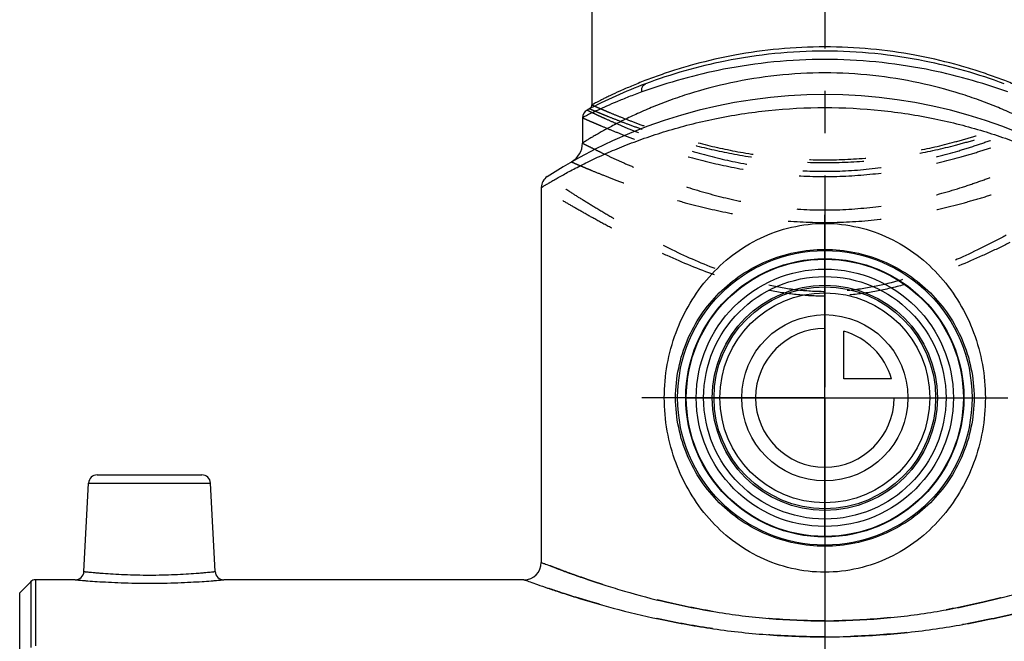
# Model space of a CAD drawing. Header units: millimetres. Extents: x 0 to 1000, y 0 to 1000.
# Tile 3 of 6: x 407 to 521, y 447 to 519. Entities that reach past the tile are written whole.
import ezdxf

# ---------------------------------------------------------------- set-up
doc = ezdxf.new("R2010")
doc.units = ezdxf.units.MM
doc.header["$LTSCALE"] = 65.185185
doc.linetypes.add('CENTER', pattern=[0.6, 0.375, -0.075, 0.075, -0.075])
doc.linetypes.add('HIDDEN', pattern=[0.2, 0.1, -0.1])
for name, color, linetype in [('ACHSEN_S', 7, 'CONTINUOUS'), ('FASEN', 7, 'CONTINUOUS'), ('FLAECHEN', 7, 'CONTINUOUS'), ('KOERPER', 7, 'CONTINUOUS'), ('KONST.EL_MIT_GEO', 7, 'CONTINUOUS'), ('KURVEN', 7, 'CONTINUOUS')]:
    doc.layers.add(name, color=color, linetype=linetype)

msp = doc.modelspace()

# ---------------------------------------------------------------- linework, layer by layer
at = {"layer": 'ACHSEN_S', "color": 40, "linetype": 'CENTER'}
msp.add_line((500, 657.55), (500, 343.23), dxfattribs=at)
at = {"layer": 'FASEN', "color": 7, "linetype": 'Continuous'}
for p, q in [((407, 452.95), (408.27, 454.22)), ((407, 445.46), (407, 452.95))]:
    msp.add_line(p, q, dxfattribs=at)
for radius in [16, 14.85]:
    msp.add_circle((500, 475.45), radius, dxfattribs=at)
at = {"layer": 'FLAECHEN', "color": 7, "linetype": 'Continuous'}
for p, q in [((472, 507.78), (472, 504.85)), ((467.25, 499.72), (467.25, 456.45))]:
    msp.add_line(p, q, dxfattribs=at)
msp.add_circle((500, 475.45), 12.12, dxfattribs=at)
at = {"layer": 'KOERPER', "color": 40, "linetype": 'CENTER'}
for q in [(500, 496.59), (478.86, 475.45), (521.14, 475.45), (500, 454.31)]:
    msp.add_line((500, 475.45), q, dxfattribs=at)
at = {"layer": 'KOERPER', "color": 7, "linetype": 'Continuous'}
for p, q in [((413.42, 454.45), (408.83, 454.45)), ((465.25, 454.45), (430.58, 454.45))]:
    msp.add_line(p, q, dxfattribs=at)
for radius in [17, 16.06]:
    msp.add_circle((500, 475.45), radius, dxfattribs=at)
at = {"layer": 'KONST.EL_MIT_GEO', "color": 7, "linetype": 'Continuous'}
for p, q in [((473.1, 572.45), (473.1, 509.27)), ((415.95, 466.55), (428.05, 466.55)), ((414.42, 455.4), (414.95, 465.6)), ((414.95, 465.6), (429.05, 465.6)), ((429.58, 455.4), (429.05, 465.6)), ((408.27, 454.22), (408.27, 446.62)), ((408.83, 454.45), (408.83, 446.84))]:
    msp.add_line(p, q, dxfattribs=at)
for radius in [14, 13]:
    msp.add_circle((500, 475.45), radius, dxfattribs=at)
for centre, radius, start, end in [((500, 456.45), 59, 110.5711, 117.7437), ((500, 451.45), 59, 57.0793, 122.9207), ((473, 507.78), 1, 117.7438, 179.9999), ((472.6, 509.27), 0.5, 297.4195, 0.0002), ((469.5, 504.85), 2.5, 299.7314, 0), ((468.75, 499.72), 1.5, 122.9208, 180), ((415.95, 465.55), 1, 90, 177), ((428.05, 465.55), 1, 3, 90), ((465.25, 456.45), 2, 270, 360), ((413.42, 455.45), 1, 269.9992, 357.0001), ((430.58, 455.45), 1, 182.9999, 270.0008), ((408.83, 453.65), 0.8, 90, 135)]:
    msp.add_arc(centre, radius, start, end, dxfattribs=at)
for points, knots in [([(526.9, 509.27), (526.9, 509.27), (526.88, 509.27), (526.86, 509.29), (526.82, 509.31), (526.76, 509.34), (526.69, 509.38), (526.55, 509.45), (526.35, 509.55), (526.05, 509.7), (525.7, 509.89), (525.28, 510.09), (524.6, 510.42), (523.62, 510.88), (522.27, 511.46), (520.72, 512.09), (518.98, 512.73), (517.06, 513.37), (514.2, 514.2), (510.28, 515.09), (505.26, 515.79), (500, 516.03), (494.74, 515.79), (489.72, 515.09), (485.8, 514.2), (482.94, 513.37), (481.02, 512.73), (479.28, 512.09), (477.73, 511.46), (476.38, 510.88), (475.4, 510.42), (474.72, 510.09), (474.3, 509.89), (473.95, 509.7), (473.65, 509.55), (473.45, 509.45), (473.31, 509.38), (473.24, 509.34), (473.18, 509.31), (473.14, 509.29), (473.12, 509.27), (473.1, 509.27), (473.1, 509.27)], [0, 0, 0, 0, 0.000169, 0.000676, 0.001518, 0.002694, 0.004204, 0.006045, 0.010701, 0.016634, 0.023806, 0.032173, 0.041691, 0.063988, 0.090311, 0.120287, 0.153569, 0.18983, 0.228765, 0.313412, 0.404881, 0.5, 0.595119, 0.686588, 0.771235, 0.81017, 0.846431, 0.879713, 0.909689, 0.936012, 0.958309, 0.967827, 0.976194, 0.983366, 0.989299, 0.993955, 0.995796, 0.997306, 0.998482, 0.999324, 0.999831, 1, 1, 1, 1]), ([(500, 515.47), (496.14, 515.47), (489.07, 514.76), (482.26, 512.81), (479.27, 511.69)], [0, 0, 0, 0, 0.546968, 1, 1, 1, 1]), ([(520.73, 511.69), (517.74, 512.81), (510.93, 514.76), (503.86, 515.47), (500, 515.47)], [0, 0, 0, 0, 0.453032, 1, 1, 1, 1]), ([(500, 514.5), (496.08, 514.5), (488.88, 513.8), (481.93, 511.86), (478.87, 510.75)], [0, 0, 0, 0, 0.546146, 1, 1, 1, 1]), ([(521.13, 510.75), (518.07, 511.86), (511.12, 513.8), (503.92, 514.5), (500, 514.5)], [0, 0, 0, 0, 0.453854, 1, 1, 1, 1]), ([(500, 512.95), (498.14, 512.95), (494.5, 512.75), (489.26, 511.91), (485.19, 510.84), (482.22, 509.84), (480.23, 509.07), (478.43, 508.29), (476.82, 507.54), (475.61, 506.92), (474.76, 506.46), (474.2, 506.15), (473.7, 505.87), (473.26, 505.62), (472.89, 505.4), (472.58, 505.21), (472.36, 505.08), (472.22, 504.99), (472.15, 504.94), (472.09, 504.91), (472.04, 504.88), (472.02, 504.86), (472, 504.86), (472, 504.85)], [0, 0, 0, 0, 0.188711, 0.370182, 0.538349, 0.615906, 0.688341, 0.755069, 0.815447, 0.868752, 0.892503, 0.914174, 0.933655, 0.950832, 0.965594, 0.977838, 0.98747, 0.991281, 0.99441, 0.996851, 0.998599, 0.999649, 1, 1, 1, 1]), ([(528, 504.85), (528, 504.86), (527.98, 504.86), (527.96, 504.88), (527.91, 504.91), (527.85, 504.94), (527.78, 504.99), (527.64, 505.08), (527.42, 505.21), (527.11, 505.4), (526.74, 505.62), (526.3, 505.87), (525.8, 506.15), (525.24, 506.46), (524.39, 506.92), (523.18, 507.54), (521.57, 508.29), (519.77, 509.07), (517.78, 509.84), (514.81, 510.84), (510.74, 511.91), (505.5, 512.75), (501.86, 512.95), (500, 512.95)], [0, 0, 0, 0, 0.000351, 0.001401, 0.003149, 0.00559, 0.00872, 0.01253, 0.022162, 0.034406, 0.049168, 0.066345, 0.085826, 0.107498, 0.131248, 0.184554, 0.244932, 0.31166, 0.384095, 0.461652, 0.629818, 0.81129, 1, 1, 1, 1]), ([(478.87, 510.75), (478.35, 510.57), (477.38, 510.2), (476.02, 509.65), (474.85, 509.14), (473.99, 508.75), (473.4, 508.47), (473.04, 508.3), (472.73, 508.15), (472.48, 508.02), (472.3, 507.93), (472.18, 507.88), (472.12, 507.84), (472.07, 507.82), (472.03, 507.8), (472.01, 507.79), (472, 507.78), (472, 507.78)], [0, 0, 0, 0, 0.219394, 0.415948, 0.587592, 0.732163, 0.793619, 0.847504, 0.893574, 0.931605, 0.961401, 0.97316, 0.982804, 0.990319, 0.995694, 0.998923, 1, 1, 1, 1]), ([(478.87, 510.75), (478.85, 510.85), (478.84, 511.06), (478.91, 511.34), (479.05, 511.56), (479.19, 511.66), (479.27, 511.69)], [0, 0, 0, 0, 0.283377, 0.544674, 0.780928, 1, 1, 1, 1]), ([(467.25, 499.72), (467.25, 499.72), (467.26, 499.72), (467.27, 499.73), (467.3, 499.75), (467.35, 499.78), (467.42, 499.82), (467.51, 499.88), (467.67, 499.98), (467.93, 500.13), (468.29, 500.34), (468.72, 500.6), (469.23, 500.89), (469.82, 501.22), (470.47, 501.58), (471.47, 502.1), (472.88, 502.81), (474.76, 503.68), (476.87, 504.56), (479.2, 505.44), (481.73, 506.27), (484.46, 507.03), (488.37, 507.93), (493.57, 508.73), (497.83, 508.95), (500, 508.95)], [0, 0, 0, 0, 0.00035, 0.000787, 0.001398, 0.003142, 0.005578, 0.0087, 0.012503, 0.022112, 0.034327, 0.049053, 0.066188, 0.085621, 0.107241, 0.130937, 0.184133, 0.244412, 0.311062, 0.383454, 0.461007, 0.543163, 0.629337, 0.811038, 1, 1, 1, 1]), ([(500, 508.95), (502.17, 508.95), (506.43, 508.73), (511.63, 507.93), (515.54, 507.03), (518.27, 506.27), (520.8, 505.44), (523.13, 504.56), (525.24, 503.68), (527.12, 502.81), (528.53, 502.1), (529.53, 501.58), (530.18, 501.22), (530.77, 500.89), (531.28, 500.6), (531.71, 500.34), (532.07, 500.13), (532.33, 499.98), (532.49, 499.88), (532.58, 499.82), (532.65, 499.78), (532.7, 499.75), (532.73, 499.73), (532.74, 499.72), (532.75, 499.72), (532.75, 499.72)], [0, 0, 0, 0, 0.188959, 0.370659, 0.456832, 0.538987, 0.61654, 0.688931, 0.755582, 0.815861, 0.869058, 0.892755, 0.914376, 0.93381, 0.950945, 0.965672, 0.977887, 0.987497, 0.991299, 0.994422, 0.996858, 0.998602, 0.999213, 0.99965, 1, 1, 1, 1]), ([(500, 455.32), (498.71, 455.32), (496.14, 455.62), (492.51, 456.89), (489.28, 458.87), (486.53, 461.44), (484.33, 464.48), (482.14, 469.05), (481, 475.45), (482.14, 481.85), (484.33, 486.42), (486.53, 489.46), (489.28, 492.03), (492.51, 494.01), (496.14, 495.28), (498.71, 495.58), (500, 495.58)], [0, 0, 0, 0, 0.063761, 0.126796, 0.188871, 0.250297, 0.311697, 0.373719, 0.5, 0.626281, 0.688303, 0.749703, 0.811129, 0.873204, 0.936239, 1, 1, 1, 1]), ([(500, 495.58), (501.29, 495.58), (503.86, 495.28), (507.49, 494.01), (510.72, 492.03), (513.47, 489.46), (515.67, 486.42), (517.86, 481.85), (519, 475.45), (517.86, 469.05), (515.67, 464.48), (513.47, 461.44), (510.72, 458.87), (507.49, 456.89), (503.86, 455.62), (501.29, 455.32), (500, 455.32)], [0, 0, 0, 0, 0.063761, 0.126796, 0.188871, 0.250297, 0.311697, 0.373719, 0.5, 0.626281, 0.688303, 0.749703, 0.811129, 0.873204, 0.936239, 1, 1, 1, 1]), ([(500, 458.32), (498.84, 458.32), (496.54, 458.55), (493.27, 459.57), (490.3, 461.16), (487.74, 463.27), (485.62, 465.82), (484.02, 468.75), (483, 472.01), (482.64, 475.45), (483, 478.89), (484.02, 482.15), (485.62, 485.08), (487.74, 487.63), (490.3, 489.74), (493.27, 491.33), (496.54, 492.35), (498.84, 492.58), (500, 492.58)], [0, 0, 0, 0, 0.064358, 0.127737, 0.189741, 0.250686, 0.31138, 0.372822, 0.435755, 0.5, 0.564245, 0.627178, 0.68862, 0.749314, 0.810259, 0.872263, 0.935642, 1, 1, 1, 1]), ([(500, 492.58), (501.16, 492.58), (503.46, 492.35), (506.73, 491.33), (509.7, 489.74), (512.26, 487.63), (514.38, 485.08), (515.98, 482.15), (517, 478.89), (517.36, 475.45), (517, 472.01), (515.98, 468.75), (514.38, 465.82), (512.26, 463.27), (509.7, 461.16), (506.73, 459.57), (503.46, 458.55), (501.16, 458.32), (500, 458.32)], [0, 0, 0, 0, 0.064358, 0.127737, 0.189741, 0.250686, 0.31138, 0.372822, 0.435755, 0.5, 0.564245, 0.627178, 0.68862, 0.749314, 0.810259, 0.872263, 0.935642, 1, 1, 1, 1]), ([(467.25, 456.45), (467.26, 456.44), (467.32, 456.42), (467.44, 456.37), (467.64, 456.3), (468.06, 456.13), (468.78, 455.85), (469.87, 455.44), (471.24, 454.95), (472.89, 454.38), (474.78, 453.76), (477.76, 452.86), (481.97, 451.75), (487.54, 450.65), (493.63, 449.89), (497.85, 449.71), (500, 449.71)], [0, 0, 0, 0, 0.001288, 0.005148, 0.011559, 0.020492, 0.045748, 0.080473, 0.124111, 0.176029, 0.235557, 0.302016, 0.453011, 0.623628, 0.808143, 1, 1, 1, 1]), ([(500, 449.71), (502.15, 449.71), (506.37, 449.89), (511.54, 450.53), (515.46, 451.24), (518.19, 451.83), (520.73, 452.46), (523.08, 453.11), (525.22, 453.76), (527.11, 454.38), (528.76, 454.95), (529.96, 455.38), (530.78, 455.69), (531.29, 455.88), (531.73, 456.05), (532.08, 456.19), (532.33, 456.29), (532.49, 456.35), (532.58, 456.38), (532.65, 456.41), (532.71, 456.43), (532.72, 456.44), (532.75, 456.45), (532.75, 456.45)], [0, 0, 0, 0, 0.19185, 0.376358, 0.463786, 0.546992, 0.625285, 0.697995, 0.764452, 0.823978, 0.875894, 0.91953, 0.938043, 0.954254, 0.968096, 0.979509, 0.988442, 0.991965, 0.994853, 0.997103, 0.998712, 0.999678, 1, 1, 1, 1]), ([(414.42, 455.4), (414.42, 455.4), (414.43, 455.4), (414.46, 455.39), (414.5, 455.39), (414.6, 455.38), (414.76, 455.36), (415.01, 455.34), (415.33, 455.31), (415.71, 455.27), (416.15, 455.23), (416.85, 455.18), (417.84, 455.11), (419.13, 455.05), (420.54, 455), (422, 454.99), (423.46, 455), (424.87, 455.05), (426.16, 455.11), (427.15, 455.18), (427.85, 455.23), (428.29, 455.27), (428.67, 455.31), (428.99, 455.34), (429.24, 455.36), (429.4, 455.38), (429.5, 455.39), (429.54, 455.39), (429.57, 455.4), (429.58, 455.4), (429.58, 455.4)], [0, 0, 0, 0, 0.000604, 0.002414, 0.005424, 0.009628, 0.021572, 0.038126, 0.059124, 0.084361, 0.113591, 0.146531, 0.222255, 0.308655, 0.402438, 0.5, 0.597562, 0.691346, 0.777745, 0.853469, 0.88641, 0.91564, 0.940876, 0.961874, 0.978428, 0.990372, 0.994576, 0.997586, 0.999396, 1, 1, 1, 1]), ([(413.42, 454.45), (413.43, 454.45), (413.49, 454.44), (413.61, 454.43), (413.82, 454.41), (414.1, 454.39), (414.46, 454.36), (415.08, 454.31), (416.02, 454.24), (417.3, 454.17), (419.32, 454.08), (422, 454.03), (424.68, 454.08), (426.7, 454.17), (427.98, 454.24), (428.92, 454.31), (429.54, 454.36), (429.9, 454.39), (430.18, 454.41), (430.39, 454.43), (430.51, 454.44), (430.57, 454.45), (430.58, 454.45)], [0, 0, 0, 0, 0.002438, 0.009724, 0.021779, 0.038473, 0.059629, 0.085024, 0.147453, 0.223267, 0.309524, 0.5, 0.690476, 0.776733, 0.852547, 0.914976, 0.940371, 0.961527, 0.978222, 0.990277, 0.997562, 1, 1, 1, 1]), ([(465.25, 454.45), (465.31, 454.43), (465.44, 454.38), (465.67, 454.3), (466.13, 454.13), (466.91, 453.86), (468.08, 453.45), (469.56, 452.96), (472.08, 452.15), (475.84, 451.07), (481.01, 449.83), (486.9, 448.76), (493.31, 448.03), (497.74, 447.86), (500, 447.86)], [0, 0, 0, 0, 0.005214, 0.011706, 0.02075, 0.046306, 0.081411, 0.125473, 0.177825, 0.30454, 0.455851, 0.626142, 0.809636, 1, 1, 1, 1]), ([(500, 447.86), (502.26, 447.86), (506.69, 448.03), (512.12, 448.64), (516.26, 449.33), (519.15, 449.9), (521.86, 450.51), (524.36, 451.15), (526.64, 451.79), (528.68, 452.39), (530.44, 452.96), (531.74, 453.39), (532.62, 453.69), (533.17, 453.88), (533.64, 454.05), (534.03, 454.19), (534.3, 454.29), (534.47, 454.35), (534.57, 454.38), (534.64, 454.41), (534.71, 454.44), (534.72, 454.44), (534.75, 454.45), (534.75, 454.45)], [0, 0, 0, 0, 0.190357, 0.373843, 0.461018, 0.544149, 0.62253, 0.695466, 0.762255, 0.822183, 0.874532, 0.918593, 0.937304, 0.953697, 0.967701, 0.979251, 0.988295, 0.991862, 0.994787, 0.997066, 0.998696, 0.999674, 1, 1, 1, 1])]:
    msp.add_open_spline(points, degree=3, knots=knots, dxfattribs=at)
at = {"layer": 'KONST.EL_MIT_GEO', "color": 8, "linetype": 'HIDDEN'}
for points, knots in [([(472.53, 508.67), (472.54, 508.67), (472.55, 508.66), (472.57, 508.65), (472.62, 508.63), (472.67, 508.6), (472.75, 508.56), (472.88, 508.5), (473.09, 508.4), (473.39, 508.26), (473.75, 508.09), (474.17, 507.89), (474.86, 507.58), (475.86, 507.14), (477.23, 506.56), (478.8, 505.92), (480.58, 505.26), (482.54, 504.58), (485.46, 503.66), (489.45, 502.64), (494.59, 501.8), (498.17, 501.6), (500, 501.6)], [0, 0, 0, 0, 0.000327, 0.001305, 0.002932, 0.005208, 0.00813, 0.011693, 0.020724, 0.032257, 0.046235, 0.062593, 0.081257, 0.125186, 0.17735, 0.237046, 0.303573, 0.376249, 0.454411, 0.62455, 0.808542, 1, 1, 1, 1]), ([(472.83, 508.82), (472.83, 508.82), (472.84, 508.81), (472.87, 508.81), (472.91, 508.79), (473, 508.75), (473.16, 508.68), (473.39, 508.58), (473.69, 508.46), (474.05, 508.3), (474.48, 508.13), (475.17, 507.85), (476.17, 507.45), (477.54, 506.93), (479.11, 506.37), (480.88, 505.78), (482.83, 505.18), (485.72, 504.38), (489.67, 503.49), (494.71, 502.77), (500, 502.51), (505.29, 502.77), (510.33, 503.49), (514.28, 504.38), (517.17, 505.18), (519.12, 505.78), (520.89, 506.37), (522.46, 506.93), (523.83, 507.45), (524.83, 507.85), (525.52, 508.13), (525.95, 508.3), (526.31, 508.46), (526.61, 508.58), (526.84, 508.68), (527, 508.75), (527.09, 508.79), (527.13, 508.81), (527.16, 508.81), (527.17, 508.82), (527.17, 508.82)], [0, 0, 0, 0, 0.000165, 0.000657, 0.001477, 0.002624, 0.00589, 0.010438, 0.016244, 0.023278, 0.031506, 0.04089, 0.062961, 0.089144, 0.119081, 0.152416, 0.188802, 0.227903, 0.312906, 0.40466, 0.5, 0.595341, 0.687094, 0.772097, 0.811198, 0.847584, 0.880919, 0.910856, 0.93704, 0.959111, 0.968494, 0.976722, 0.983756, 0.989562, 0.99411, 0.997376, 0.998523, 0.999343, 0.999835, 1, 1, 1, 1]), ([(473.1, 509.27), (473.1, 509.26), (473.12, 509.26), (473.14, 509.25), (473.18, 509.23), (473.24, 509.2), (473.31, 509.17), (473.45, 509.11), (473.65, 509.02), (473.95, 508.89), (474.3, 508.74), (474.72, 508.56), (475.4, 508.27), (476.39, 507.87), (477.74, 507.34), (479.29, 506.77), (481.04, 506.16), (482.97, 505.55), (485.83, 504.74), (489.74, 503.83), (494.75, 503.09), (500, 502.83), (505.25, 503.09), (510.26, 503.83), (514.17, 504.74), (517.03, 505.55), (518.96, 506.16), (520.71, 506.77), (522.26, 507.34), (523.61, 507.87), (524.6, 508.27), (525.28, 508.56), (525.7, 508.74), (526.05, 508.89), (526.35, 509.02), (526.55, 509.11), (526.69, 509.17), (526.76, 509.2), (526.82, 509.23), (526.86, 509.25), (526.88, 509.26), (526.9, 509.26), (526.9, 509.27)], [0, 0, 0, 0, 0.000164, 0.000655, 0.001473, 0.002616, 0.004083, 0.005872, 0.010406, 0.016194, 0.023208, 0.031415, 0.040776, 0.062799, 0.088936, 0.118832, 0.152135, 0.188501, 0.227596, 0.312637, 0.404499, 0.5, 0.595501, 0.687363, 0.772404, 0.811499, 0.847865, 0.881168, 0.911064, 0.937201, 0.959224, 0.968585, 0.976792, 0.983806, 0.989594, 0.994128, 0.995917, 0.997384, 0.998527, 0.999345, 0.999836, 1, 1, 1, 1]), ([(500, 501.6), (501.83, 501.6), (505.41, 501.8), (510.55, 502.64), (514.54, 503.66), (517.46, 504.58), (519.42, 505.26), (521.2, 505.92), (522.77, 506.56), (524.14, 507.14), (525.14, 507.58), (525.83, 507.89), (526.25, 508.09), (526.61, 508.26), (526.91, 508.4), (527.12, 508.5), (527.25, 508.56), (527.33, 508.6), (527.38, 508.63), (527.43, 508.65), (527.45, 508.66), (527.46, 508.67), (527.47, 508.67)], [0, 0, 0, 0, 0.191458, 0.37545, 0.545589, 0.623751, 0.696427, 0.762955, 0.82265, 0.874814, 0.918743, 0.937407, 0.953765, 0.967743, 0.979276, 0.988307, 0.99187, 0.994792, 0.997068, 0.998695, 0.999673, 1, 1, 1, 1]), ([(472, 507.78), (472, 507.78), (472.02, 507.78), (472.04, 507.76), (472.08, 507.74), (472.14, 507.72), (472.22, 507.68), (472.36, 507.62), (472.57, 507.52), (472.88, 507.39), (473.25, 507.23), (473.69, 507.04), (474.4, 506.74), (475.43, 506.31), (476.83, 505.75), (478.45, 505.14), (480.27, 504.49), (482.27, 503.84), (485.25, 502.97), (489.32, 501.99), (494.53, 501.19), (498.15, 500.99), (500, 500.99)], [0, 0, 0, 0, 0.000329, 0.001313, 0.002951, 0.005241, 0.008181, 0.011766, 0.020851, 0.03245, 0.046503, 0.062944, 0.081696, 0.125809, 0.17815, 0.238003, 0.304654, 0.37741, 0.455599, 0.625601, 0.809172, 1, 1, 1, 1]), ([(500, 500.99), (501.85, 500.99), (505.47, 501.19), (510.68, 501.99), (514.75, 502.97), (517.73, 503.84), (519.73, 504.49), (521.55, 505.14), (523.17, 505.75), (524.57, 506.31), (525.6, 506.74), (526.31, 507.04), (526.75, 507.23), (527.12, 507.39), (527.43, 507.52), (527.64, 507.62), (527.78, 507.68), (527.86, 507.72), (527.92, 507.74), (527.96, 507.76), (527.98, 507.78), (528, 507.78), (528, 507.78)], [0, 0, 0, 0, 0.190828, 0.374399, 0.544401, 0.62259, 0.695346, 0.761997, 0.82185, 0.874191, 0.918304, 0.937056, 0.953497, 0.96755, 0.979149, 0.988234, 0.991819, 0.994759, 0.997049, 0.998687, 0.999671, 1, 1, 1, 1]), ([(472, 504.85), (472, 504.85), (472.02, 504.85), (472.04, 504.83), (472.08, 504.81), (472.15, 504.78), (472.22, 504.74), (472.36, 504.67), (472.58, 504.56), (472.89, 504.4), (473.26, 504.22), (473.7, 504), (474.41, 503.66), (475.44, 503.17), (476.84, 502.53), (478.46, 501.84), (480.27, 501.11), (482.26, 500.38), (485.23, 499.38), (489.29, 498.27), (494.51, 497.36), (498.15, 497.13), (500, 497.13)], [0, 0, 0, 0, 0.000336, 0.001343, 0.003019, 0.005361, 0.008367, 0.012031, 0.02131, 0.033143, 0.04746, 0.064185, 0.08323, 0.127913, 0.180742, 0.240945, 0.307777, 0.380534, 0.458552, 0.627796, 0.810304, 1, 1, 1, 1]), ([(500, 497.13), (501.85, 497.13), (505.49, 497.36), (510.71, 498.27), (514.77, 499.38), (517.74, 500.38), (519.73, 501.11), (521.54, 501.84), (523.16, 502.53), (524.56, 503.17), (525.59, 503.66), (526.3, 504), (526.74, 504.22), (527.11, 504.4), (527.42, 504.56), (527.64, 504.67), (527.78, 504.74), (527.85, 504.78), (527.92, 504.81), (527.96, 504.83), (527.98, 504.85), (528, 504.85), (528, 504.85)], [0, 0, 0, 0, 0.189696, 0.372204, 0.541448, 0.619466, 0.692223, 0.759055, 0.819258, 0.872087, 0.91677, 0.935815, 0.95254, 0.966857, 0.97869, 0.987969, 0.991633, 0.994639, 0.996981, 0.998657, 0.999664, 1, 1, 1, 1]), ([(470.74, 502.68), (470.74, 502.68), (470.76, 502.67), (470.78, 502.67), (470.83, 502.64), (470.9, 502.62), (470.98, 502.58), (471.13, 502.51), (471.36, 502.41), (471.7, 502.27), (472.1, 502.1), (472.57, 501.9), (473.33, 501.59), (474.43, 501.14), (475.93, 500.56), (477.64, 499.93), (479.55, 499.27), (481.65, 498.6), (484.76, 497.71), (488.97, 496.71), (494.36, 495.89), (498.1, 495.69), (500, 495.69)], [0, 0, 0, 0, 0.000341, 0.001363, 0.003063, 0.005438, 0.008487, 0.012202, 0.021605, 0.03359, 0.04808, 0.064993, 0.084235, 0.129317, 0.182521, 0.243046, 0.310124, 0.383032, 0.461091, 0.630026, 0.81164, 1, 1, 1, 1]), ([(500, 495.69), (501.9, 495.69), (505.64, 495.89), (511.03, 496.71), (515.24, 497.71), (518.35, 498.6), (520.45, 499.27), (522.36, 499.93), (524.07, 500.56), (525.57, 501.14), (526.67, 501.59), (527.43, 501.9), (527.9, 502.1), (528.3, 502.27), (528.64, 502.41), (528.87, 502.51), (529.02, 502.58), (529.1, 502.62), (529.17, 502.64), (529.22, 502.67), (529.24, 502.67), (529.26, 502.68), (529.26, 502.68)], [0, 0, 0, 0, 0.18836, 0.369974, 0.538909, 0.616968, 0.689876, 0.756954, 0.817479, 0.870683, 0.915765, 0.935007, 0.95192, 0.96641, 0.978395, 0.987798, 0.991513, 0.994562, 0.996937, 0.998637, 0.999659, 1, 1, 1, 1]), ([(500, 487.7), (498.9, 487.7), (496.71, 487.84), (492.47, 488.58), (487.53, 490.16), (482.98, 492.19), (479.64, 493.89), (477.39, 495.11), (475.34, 496.28), (473.5, 497.38), (471.89, 498.37), (470.71, 499.13), (469.9, 499.66), (469.39, 499.99), (468.96, 500.28), (468.6, 500.52), (468.35, 500.69), (468.19, 500.8), (468.1, 500.86), (468.03, 500.91), (467.98, 500.94), (467.95, 500.96), (467.94, 500.97), (467.93, 500.98)], [0, 0, 0, 0, 0.093863, 0.186767, 0.366488, 0.53426, 0.61219, 0.685281, 0.752812, 0.813996, 0.867982, 0.913878, 0.933509, 0.950785, 0.965601, 0.977866, 0.987496, 0.991302, 0.994426, 0.996861, 0.998603, 0.99965, 1, 1, 1, 1]), ([(532.07, 500.98), (532.06, 500.97), (532.05, 500.96), (532.02, 500.94), (531.97, 500.91), (531.9, 500.86), (531.81, 500.8), (531.65, 500.69), (531.4, 500.52), (531.04, 500.28), (530.61, 499.99), (530.1, 499.66), (529.29, 499.13), (528.11, 498.37), (526.5, 497.38), (524.66, 496.28), (522.61, 495.11), (520.36, 493.89), (517.02, 492.19), (512.47, 490.16), (507.53, 488.58), (503.29, 487.84), (501.1, 487.7), (500, 487.7)], [0, 0, 0, 0, 0.00035, 0.001397, 0.003139, 0.005574, 0.008698, 0.012504, 0.022134, 0.034399, 0.049215, 0.066491, 0.086122, 0.132018, 0.186004, 0.247188, 0.314719, 0.38781, 0.46574, 0.633512, 0.813234, 0.906137, 1, 1, 1, 1]), ([(500, 487.18), (498.89, 487.18), (496.69, 487.31), (493.44, 487.83), (490.32, 488.62), (486.41, 489.89), (482.75, 491.4), (479.34, 493), (477.03, 494.16), (474.91, 495.27), (473.02, 496.31), (471.36, 497.25), (470.14, 497.97), (469.29, 498.47), (468.77, 498.79), (468.32, 499.06), (467.95, 499.29), (467.69, 499.45), (467.52, 499.55), (467.43, 499.61), (467.35, 499.65), (467.3, 499.69), (467.27, 499.71), (467.25, 499.71), (467.25, 499.72)], [0, 0, 0, 0, 0.093642, 0.186363, 0.277371, 0.365996, 0.53371, 0.611641, 0.684749, 0.752315, 0.813552, 0.867611, 0.913597, 0.933277, 0.950602, 0.965467, 0.977775, 0.987443, 0.991264, 0.994401, 0.996847, 0.998597, 0.999649, 1, 1, 1, 1]), ([(532.75, 499.72), (532.75, 499.71), (532.73, 499.71), (532.7, 499.69), (532.65, 499.65), (532.57, 499.61), (532.48, 499.55), (532.31, 499.45), (532.05, 499.29), (531.68, 499.06), (531.23, 498.79), (530.71, 498.47), (529.86, 497.97), (528.64, 497.25), (526.98, 496.31), (525.09, 495.27), (522.97, 494.16), (520.66, 493), (517.25, 491.4), (513.59, 489.89), (509.68, 488.62), (506.56, 487.83), (503.31, 487.31), (501.11, 487.18), (500, 487.18)], [0, 0, 0, 0, 0.000351, 0.001403, 0.003153, 0.005599, 0.008736, 0.012557, 0.022225, 0.034533, 0.049398, 0.066723, 0.086403, 0.132389, 0.186448, 0.247685, 0.315251, 0.388359, 0.466291, 0.634004, 0.722629, 0.813637, 0.906358, 1, 1, 1, 1]), ([(500, 449.71), (497.85, 449.71), (493.63, 449.89), (488.46, 450.53), (484.54, 451.24), (481.81, 451.83), (479.27, 452.46), (476.92, 453.11), (474.78, 453.76), (472.89, 454.38), (471.24, 454.95), (470.04, 455.38), (469.22, 455.69), (468.71, 455.88), (468.27, 456.05), (467.92, 456.19), (467.67, 456.29), (467.51, 456.35), (467.42, 456.38), (467.35, 456.41), (467.29, 456.43), (467.28, 456.44), (467.25, 456.45), (467.25, 456.45)], [0, 0, 0, 0, 0.19185, 0.376358, 0.463786, 0.546992, 0.625285, 0.697995, 0.764452, 0.823979, 0.875894, 0.91953, 0.938043, 0.954254, 0.968096, 0.979509, 0.988442, 0.991965, 0.994853, 0.997103, 0.998712, 0.999678, 1, 1, 1, 1]), ([(532.75, 456.45), (532.75, 456.45), (532.73, 456.44), (532.7, 456.43), (532.65, 456.41), (532.55, 456.37), (532.36, 456.3), (532.08, 456.19), (531.73, 456.05), (531.29, 455.88), (530.78, 455.69), (529.96, 455.38), (528.76, 454.95), (527.11, 454.38), (525.22, 453.76), (523.08, 453.11), (520.73, 452.46), (517.23, 451.6), (512.46, 450.65), (506.37, 449.89), (502.15, 449.71), (500, 449.71)], [0, 0, 0, 0, 0.000322, 0.001288, 0.002897, 0.005148, 0.011558, 0.020492, 0.031904, 0.045747, 0.061958, 0.080472, 0.124109, 0.176026, 0.235554, 0.302013, 0.374724, 0.453019, 0.623633, 0.808145, 1, 1, 1, 1]), ([(500, 447.86), (497.74, 447.86), (493.31, 448.03), (487.88, 448.64), (483.74, 449.33), (480.85, 449.9), (478.14, 450.51), (475.64, 451.15), (473.36, 451.79), (471.32, 452.39), (469.79, 452.88), (468.71, 453.24), (468, 453.48), (467.38, 453.69), (466.83, 453.88), (466.36, 454.05), (465.97, 454.19), (465.7, 454.29), (465.53, 454.35), (465.43, 454.38), (465.36, 454.41), (465.3, 454.44), (465.28, 454.44), (465.25, 454.45), (465.25, 454.45)], [0, 0, 0, 0, 0.190357, 0.373843, 0.461018, 0.544149, 0.62253, 0.695465, 0.762255, 0.822183, 0.874532, 0.897642, 0.918593, 0.937304, 0.953697, 0.967701, 0.979251, 0.988295, 0.991862, 0.994787, 0.997066, 0.998696, 0.999674, 1, 1, 1, 1]), ([(534.75, 454.45), (534.74, 454.44), (534.7, 454.43), (534.65, 454.41), (534.53, 454.37), (534.33, 454.3), (534.03, 454.19), (533.64, 454.05), (532.96, 453.81), (531.92, 453.45), (530.44, 452.96), (528.68, 452.39), (526.64, 451.79), (524.36, 451.15), (521.86, 450.51), (518.14, 449.67), (513.1, 448.76), (506.69, 448.03), (502.26, 447.86), (500, 447.86)], [0, 0, 0, 0, 0.001305, 0.002935, 0.005214, 0.011705, 0.02075, 0.0323, 0.046304, 0.081409, 0.125471, 0.177821, 0.23775, 0.304541, 0.377478, 0.455861, 0.626149, 0.809639, 1, 1, 1, 1])]:
    msp.add_open_spline(points, degree=3, knots=knots, dxfattribs=at)
at = {"layer": 'KURVEN', "color": 40, "linetype": 'Continuous'}
for p, q in [((500, 459.45), (500, 491.45)), ((502.2, 477.65), (502.2, 483.14)), ((507.69, 477.65), (502.2, 477.65)), ((484, 475.45), (516, 475.45))]:
    msp.add_line(p, q, dxfattribs=at)
for radius in [16, 12.8, 9.6]:
    msp.add_circle((500, 475.45), radius, dxfattribs=at)
for start, end in [(90, 360), (15.962, 74.038)]:
    msp.add_arc((500, 475.45), 8, start, end, dxfattribs=at)

doc.saveas('drawing.dxf')
